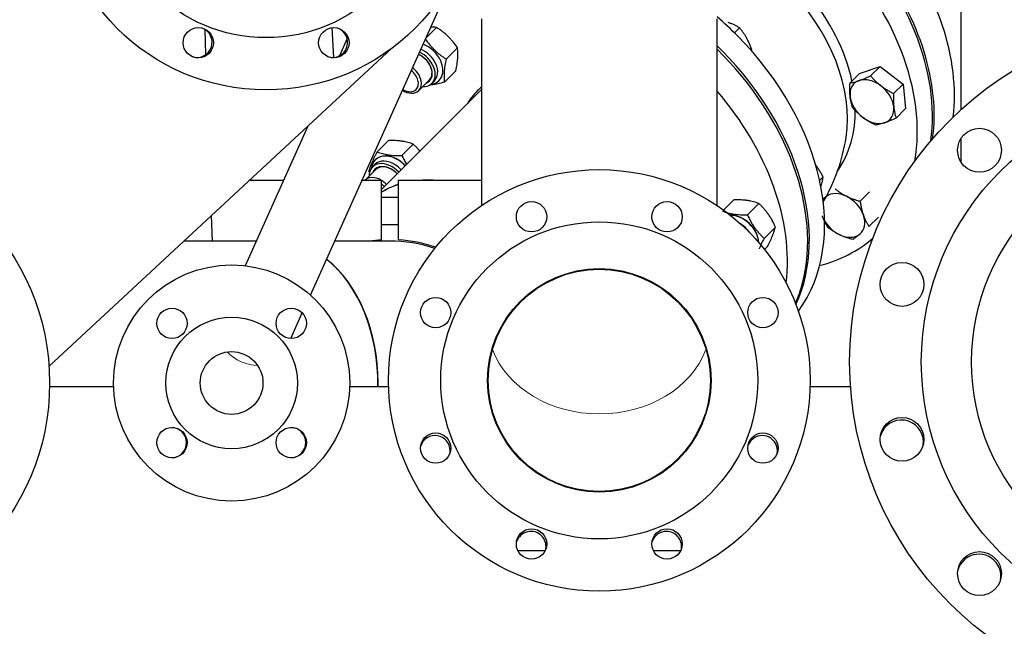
# Model space of a CAD drawing. Header units: inches. Extents: x 0 to 29700, y -16 to 21000.
# Tile 170 of 256: x 13866 to 14450, y 14869 to 15228. Entities that reach past the tile are written whole.
import ezdxf

# ---------------------------------------------------------------- set-up
doc = ezdxf.new("R2010")
doc.units = ezdxf.units.IN
doc.layers.add('1', color=7, linetype='Continuous', true_color=0xffffff)
doc.layers.add('254', color=7, linetype='Continuous', true_color=0xffffff)
doc.styles.add('latin_extended', font='simplex.shx')
doc.dimstyles.get("Standard").update_dxf_attribs({"dimtxt": 0.18, "dimasz": 0.18, "dimexe": 0.18, "dimexo": 0.0625, "dimgap": 0.09, "dimtad": 0, "dimtih": 1, "dimtoh": 1, "dimdec": 4, "dimzin": 0, "dimdsep": 46, "dimtxsty": 'Standard', "dimcen": 0.09, "dimadec": 0, "dimazin": 0, "dimtfac": 1, "dimtdec": 4, "dimtofl": 0, "dimtmove": 0, "dimatfit": 3, "dimfxl": 1, "dimtolj": 1, "dimtzin": 0, "dimarcsym": 0})

# ---------------------------------------------------------------- blocks, each defined once
blk = doc.blocks.new('_U6')
at = {"layer": '254', "color": 3, "linetype": 'Continuous', "lineweight": 13, "transparency": 16777216}
for p, q in [((13070.56, 15098.49), (13070.56, 13223.49)), ((16310.56, 15098.49), (16310.56, 13223.49)), ((13245.56, 13273.49), (16135.56, 13273.49))]:
    blk.add_line(p, q, dxfattribs=at)
at = {"layer": '254', "color": 3, "transparency": 16777216}
for points in [[(13245.56, 13302.66), (13245.56, 13244.33), (13070.56, 13273.49)], [(16135.56, 13244.33), (16135.56, 13302.66), (16310.56, 13273.49)]]:
    blk.add_solid(points, dxfattribs=at)
at = {"layer": 'Defpoints', "color": 0, "transparency": 16777216}
for p in [(13070.56, 15148.49), (16310.56, 15148.49), (16310.56, 13273.49)]:
    blk.add_point(p, dxfattribs=at)
at = {"layer": '254', "color": 2, "lineweight": 13, "transparency": 16777216, "insert": (14382.22, 13535.99), "char_height": 175, "attachment_point": 1, "style": 'latin_extended'}
blk.add_mtext('\\A1;3240', dxfattribs=at)
blk = doc.blocks.new('_U7')
at = {"layer": '254', "color": 3, "linetype": 'Continuous', "lineweight": 13, "transparency": 16777216}
for p, q in [((13390.56, 14892.49), (13390.56, 13623.49)), ((15990.56, 14892.49), (15990.56, 13623.49)), ((13565.56, 13673.49), (15815.56, 13673.49))]:
    blk.add_line(p, q, dxfattribs=at)
at = {"layer": '254', "color": 3, "transparency": 16777216}
for points in [[(13565.56, 13702.66), (13565.56, 13644.33), (13390.56, 13673.49)], [(15815.56, 13644.33), (15815.56, 13702.66), (15990.56, 13673.49)]]:
    blk.add_solid(points, dxfattribs=at)
at = {"layer": 'Defpoints', "color": 0, "transparency": 16777216}
for p in [(13390.56, 14942.49), (15990.56, 14942.49), (15990.56, 13673.49)]:
    blk.add_point(p, dxfattribs=at)
at = {"layer": '254', "color": 2, "lineweight": 13, "transparency": 16777216, "insert": (14382.22, 13935.99), "char_height": 175, "attachment_point": 1, "style": 'latin_extended'}
blk.add_mtext('\\A1;2600', dxfattribs=at)
blk = doc.blocks.new('_U8')
at = {"layer": '254', "color": 3, "linetype": 'Continuous', "lineweight": 13, "transparency": 16777216}
for p, q in [((15790.56, 14839.68), (15790.56, 14023.49)), ((13590.23, 14792.01), (13590.23, 14023.49)), ((13765.23, 14073.49), (15615.56, 14073.49))]:
    blk.add_line(p, q, dxfattribs=at)
at = {"layer": '254', "color": 3, "transparency": 16777216}
for points in [[(13765.23, 14102.66), (13765.23, 14044.33), (13590.23, 14073.49)], [(15615.56, 14044.33), (15615.56, 14102.66), (15790.56, 14073.49)]]:
    blk.add_solid(points, dxfattribs=at)
at = {"layer": 'Defpoints', "color": 0, "transparency": 16777216}
for p in [(15790.56, 14889.68), (13590.23, 14842.01), (15790.56, 14073.49)]:
    blk.add_point(p, dxfattribs=at)
at = {"layer": '254', "color": 2, "lineweight": 13, "transparency": 16777216, "insert": (14382.06, 14335.99), "char_height": 175, "attachment_point": 1, "style": 'latin_extended'}
blk.add_mtext('\\A1;2200', dxfattribs=at)

msp = doc.modelspace()

# ---------------------------------------------------------------- linework, layer by layer
at = {"layer": '1', "color": 2, "linetype": 'Continuous', "lineweight": 25}
for p, q in [((14424.06, 15365.391), (14424.06, 15175.073)), ((14038.288, 15065.148), (14132.193, 15274.13)), ((14139.758, 15228.846), (14139.758, 15118.2)), ((14279.458, 15118.2), (14279.458, 15228.846)), ((13976.405, 15207.81), (13975.888, 15222.598)), ((13976.405, 15207.81), (13975.888, 15222.598)), ((14051.009, 15223.68), (14051.944, 15206.046)), ((14051.009, 15223.68), (14051.944, 15206.046)), ((14106.773, 15217.558), (14113.068, 15223.853)), ((14292.82, 15223.639), (14289.77, 15220.589)), ((14060.124, 15217.19), (14055.567, 15207.05)), ((13883.357, 15023.029), (14086.455, 15211.335)), ((14118.806, 15205.103), (14125.524, 15211.821)), ((14117.795, 15191.33), (14124.513, 15198.048)), ((14363.869, 15196.47), (14376.072, 15200.627)), ((14370.492, 15195.046), (14376.072, 15200.627)), ((14376.072, 15200.627), (14389.728, 15190.223)), ((14102.537, 15186.418), (14108.845, 15192.725)), ((14110.362, 15190.707), (14111.812, 15192.157)), ((14111.812, 15192.157), (14111.812, 15192.157)), ((14358.289, 15190.89), (14363.869, 15196.47)), ((14139.757, 15187.08), (14080.402, 15127.725)), ((14384.148, 15184.643), (14389.728, 15190.223)), ((14389.728, 15190.223), (14391.181, 15175.663)), ((14385.601, 15170.083), (14391.181, 15175.663)), ((14036.81, 15165.306), (13999.613, 15082.526)), ((14077.898, 15150.023), (14084.616, 15156.741)), ((14424.06, 15157.946), (14424.06, 15144.056)), ((14092.616, 15147.849), (14099.334, 15154.567)), ((14077.129, 15139.588), (14070.822, 15133.28)), ((14076.561, 15142.556), (14075.111, 15141.106)), ((14022.284, 15132.985), (14001.948, 15132.985)), ((14080.402, 15132.985), (14068.769, 15132.985)), ((14080.402, 15097.838), (14080.402, 15132.985)), ((14139.76, 15132.985), (14090.402, 15132.985)), ((14090.402, 15132.985), (14090.402, 15097.838)), ((14342.33, 15135.186), (14340.259, 15133.115)), ((14090.403, 15122.985), (14080.403, 15122.985)), ((14283.345, 15115.47), (14289.469, 15121.594)), ((14364.239, 15120.768), (14369.82, 15126.348)), ((14297.468, 15112.702), (14304.186, 15119.42)), ((13980.27, 15097.138), (13979.737, 15112.397)), ((13980.27, 15097.138), (13979.737, 15112.397)), ((14369.507, 15105.771), (14375.087, 15111.351)), ((14080.403, 15106.985), (14090.403, 15106.985)), ((14307.336, 15098.761), (14314.054, 15105.479)), ((14006.175, 15097.135), (13963.281, 15097.135)), ((14085.403, 15097.135), (14052.662, 15097.135)), ((14307.614, 15092.123), (14309.205, 15093.713)), ((14026.694, 15039.344), (14033.511, 15054.516)), ((13883.354, 15023.029), (13883.357, 15023.029)), ((13883.695, 15010.984), (13921.635, 15010.984)), ((14061.579, 15010.984), (14084.657, 15010.984)), ((14334.558, 15010.984), (14358.579, 15010.984)), ((14177.48, 14913.494), (14161.394, 14913.494)), ((14177.48, 14913.494), (14161.394, 14913.494)), ((14257.849, 14913.494), (14241.763, 14913.494)), ((14257.849, 14913.494), (14241.763, 14913.494))]:
    msp.add_line(p, q, dxfattribs=at)
for centre, radius in [((14012.029, 15311.763), 125), ((14012.029, 15311.763), 94), ((14560.56, 15025.494), 202.5), ((13971.847, 15214.756), 9), ((14052.211, 15214.756), 9), ((14560.56, 15025.494), 160), ((14435.049, 15151.005), 13), ((14560.56, 15025.494), 130.2), ((13741.209, 15012.985), 142.5), ((14209.608, 15014.535), 125), ((14169.427, 15111.542), 9), ((14249.79, 15111.542), 9), ((14209.608, 15014.535), 94), ((13991.607, 15012.985), 70), ((14209.608, 15014.535), 66.25), ((14209.608, 15014.535), 65.85), ((14389.108, 15071.434), 13), ((14112.601, 15054.716), 9), ((14306.616, 15054.716), 9), ((13956.252, 15048.34), 9), ((14026.963, 15048.34), 9), ((13991.607, 15012.985), 39), ((13991.607, 15012.985), 18.6), ((14389.108, 14979.553), 13), ((13956.252, 14977.629), 9), ((14026.963, 14977.629), 9), ((14112.601, 14974.353), 9), ((14306.616, 14974.353), 9), ((14169.427, 14917.527), 9), ((14249.79, 14917.527), 9), ((14435.049, 14899.982), 13)]:
    msp.add_circle(centre, radius, dxfattribs=at)
for centre, radius, start, end in [((13971.027, 15215.022), 9, 254.806875, 69.31125), ((14051.39, 15215.022), 9, 254.806875, 69.31125), ((14247.276, 15175.593), 110, 329.851782, 351.097297), ((14085.402, 15012.985), 85, 93.372287, 98.10974), ((14085.402, 15012.985), 85, 71.270244, 86.627713), ((14085.403, 15012.985), 84.15, 71.4825, 90), ((13955.874, 14977.629), 9, 0, 88.880625), ((14026.585, 14977.629), 9, 271.2825, 90), ((14388.778, 14978.044), 13, 0, 164.244375), ((14112.222, 14972.802), 9, 0, 161.19), ((14306.237, 14972.802), 9, 351.36, 135), ((13955.874, 14977.629), 9, 271.2825, 0), ((14306.237, 14972.802), 9, 135, 161.19), ((14388.778, 14978.044), 13, 351.050625, 0), ((14112.222, 14972.802), 9, 351.36, 0), ((14169.048, 14915.977), 9, 45, 161.19), ((14169.048, 14915.977), 9, 351.36, 45), ((14249.411, 14915.977), 9, 90, 161.19), ((14249.411, 14915.977), 9, 351.36, 90), ((14434.718, 14898.473), 13, 30, 164.24625), ((14434.718, 14898.473), 13, 351.0525, 30)]:
    msp.add_arc(centre, radius, start, end, dxfattribs=at)
for centre, major_axis, ratio, start_param, end_param in [((14296.776, 15224.793), (-100.763, 100.763), 0.7071068, 3.642873, 5.4607753), ((14284.776, 15212.793), (-100.763, 100.763), 0.7071068, 3.6352154, 5.3710435), ((14283.776, 15212.093), (100.763, -100.763), 0.7071068, 0.48847, 1.5649564), ((14274.776, 15203.093), (-100.763, 100.763), 0.7071068, 3.6018865, 4.706549), ((14270.189, 15198.506), (70.711, -70.711), 0.7071068, 0.4760018, 1.5649564), ((14274.776, 15203.093), (70.711, -70.711), 0.7071068, 0.8273693, 1.4463613), ((14219.776, 15148.093), (100.763, -100.763), 0.7071068, 1.5649564, 1.681588), ((14219.776, 15148.093), (100.763, -100.763), 0.7071068, 0.1084355, 1.5649564), ((14101.523, 15199.546), (8.839, -8.839), 0.7071068, 0, 2.0493732), ((14102.973, 15200.996), (8.839, -8.839), 0.7071068, 1.0716507, 2.1115179), ((14104.473, 15202.496), (-10.126, 10.126), 0.7071068, 4.2132434, 5.2733345), ((14209.776, 15138.093), (-100.763, 100.763), 0.7071068, 3.5342917, 4.7279006), ((14210.776, 15139.093), (100.763, -100.763), 0.7071068, 1.5649564, 1.5960778), ((14210.776, 15139.093), (100.763, -100.763), 0.7071068, 0.2545195, 1.5649564), ((14101.773, 15199.796), (7.071, -7.071), 0.7071068, 0.0000731, 2.1179974), ((14101.523, 15199.546), (-7.425, 7.425), 0.7071068, 2.8318262, 5.2328865), ((14104.473, 15202.496), (-10.126, 10.126), 0.7071068, 2.6237938, 4.2132434), ((14095.023, 15193.046), (5.987, -5.987), 0.7071068, 0, 1.7512892), ((14095.466, 15193.489), (7.071, -7.071), 0.7071068, 0, 1.7869267), ((14102.973, 15200.996), (8.839, -8.839), 0.7071068, 0, 1.0716507), ((14371.275, 15179.817), (10.607, -10.607), 0.7071068, 2.8068803, 3.8540778), ((14371.275, 15179.817), (10.607, -10.607), 0.7071068, 1.7596827, 2.8068803), ((14095.466, 15193.489), (7.071, -7.071), 0.7071068, 5.0211963, 6.2831853), ((14095.023, 15193.046), (5.987, -5.987), 0.7071068, 5.0568338, 6.2831853), ((14101.523, 15199.546), (8.839, -8.839), 0.7071068, 5.6396246, 5.7840397), ((14101.523, 15199.546), (8.839, -8.839), 0.7071068, 5.7840397, 6.2831853), ((14197.776, 15126.093), (-60.281, 60.281), 0.7071068, 0, 0.1609085), ((14197.776, 15126.093), (-60.281, 60.281), 0.7071068, 6.2319381, 6.2831853), ((14197.776, 15126.093), (-100.763, 100.763), 0.7071068, 3.6464073, 4.6045931), ((14371.275, 15179.817), (10.607, -10.607), 0.7071068, 0.7124852, 1.7596827), ((14371.275, 15179.817), (10.607, -10.607), 0.7071068, 3.8540778, 4.9012754), ((14274.776, 15203.093), (70.711, -70.711), 0.7071068, 0.1201183, 0.6354377), ((14371.275, 15179.817), (10.607, -10.607), 0.7071068, 5.9484729, 6.9956705), ((14371.275, 15179.817), (10.607, -10.607), 0.7071068, 4.9012754, 5.9484729), ((14086.9, 15135.217), (-10.126, 10.126), 0.7071068, 0, 0.5178468), ((14086.9, 15135.217), (-10.064, 10.064), 0.7071068, 0, 0.5041024), ((14085.4, 15133.717), (8.839, -8.839), 0.7071068, 1.8570489, 3.1416657), ((14086.9, 15135.217), (-10.126, 10.126), 0.7071068, 4.9986415, 6.2831853), ((14086.9, 15135.217), (-10.064, 10.064), 0.7071068, 4.9986415, 6.2831853), ((14086.9, 15135.217), (-10.064, 10.064), 0.7071068, 4.662982, 4.9986415), ((14086.9, 15135.217), (-10.126, 10.126), 0.7071068, 4.6632765, 4.9986415), ((14083.95, 15132.267), (8.839, -8.839), 0.7071068, 1.5146153, 3.785005), ((14083.95, 15132.267), (-7.425, 7.425), 0.7071068, 0, 0.3098145), ((14083.95, 15132.267), (-7.425, 7.425), 0.7071068, 4.6454087, 6.2831853), ((14084.2, 15132.517), (7.071, -7.071), 0.7071068, 1.5004781, 3.1415676), ((14085.4, 15133.717), (8.839, -8.839), 0.7071068, 1.5145171, 1.8570489), ((14077.893, 15126.209), (7.071, -7.071), 0.7071068, 1.5004527, 3.1984835), ((14077.45, 15125.767), (5.987, -5.987), 0.7071068, 2.3493699, 2.7027009), ((14132.095, 15060.412), (-59.503, 59.503), 0.7071068, 5.576327, 5.758932), ((14132.095, 15060.412), (59.625, -59.381), 0.7085485, 2.4318391, 2.6144442), ((14077.45, 15125.767), (5.987, -5.987), 0.7071068, 1.4875918, 1.7719059), ((14132.095, 15060.412), (59.625, -59.381), 0.7085485, 2.7934168, 2.9724876), ((14132.095, 15060.412), (-59.503, 59.503), 0.7071068, 5.9369229, 6.1163864), ((14354.04, 15112.353), (10.607, -10.607), 0.7071068, 3.0686796, 3.3212015), ((14354.04, 15112.353), (10.607, -10.607), 0.7071068, 2.0214821, 3.0401435), ((14354.04, 15112.353), (10.607, -10.607), 0.7071068, 0.9742845, 2.0214821), ((14291.753, 15100.07), (-10.126, 10.126), 0.7071068, 3.788932, 5.6959769), ((14291.753, 15100.07), (-10.064, 10.064), 0.7071068, 3.7947243, 5.6901846), ((14354.04, 15112.353), (10.607, -10.607), 0.7071068, 4.3351342, 5.1630747), ((14354.04, 15112.353), (10.607, -10.607), 0.7071068, 6.2102723, 7.2574699), ((14290.253, 15098.57), (8.839, -8.839), 0.7071068, 1.3153205, 1.8890538), ((14274.776, 15203.093), (-100.763, 100.763), 0.7071068, 2.7453116, 3.0911814), ((14354.04, 15112.353), (10.607, -10.607), 0.7071068, 5.1630747, 6.2102723), ((14085.402, 15012.985), (0, 84.15), 0.9999958, 5.959994, 6.2831853), ((14018.797, 15012.985), (0, 84.15), 0.7091469, 4.712389, 5.7743455), ((14018.797, 15012.985), (0, -84.15), 0.7069849, 1.547038, 2.6229353), ((14209.776, 15138.093), (-100.763, 100.763), 0.7071068, 3.4135368, 3.5342917), ((14018.797, 15012.985), (0, 84.15), 0.7091469, 4.6885325, 4.712389)]:
    msp.add_ellipse(centre, major_axis=major_axis, ratio=ratio, start_param=start_param, end_param=end_param, dxfattribs=at)
at = {"layer": '1', "color": 110, "linetype": 'Continuous', "lineweight": 13}
for centre, major_axis, ratio, start_param, end_param in [((14002.398, 15036.998), (16.966, -7.624), 0.6709173, 4.1521481, 5.2726167), ((14209.608, 15048.888), (66.25, 0), 0.8191956, 3.4426947, 5.9819851)]:
    msp.add_ellipse(centre, major_axis=major_axis, ratio=ratio, start_param=start_param, end_param=end_param, dxfattribs=at)
at = {"layer": '1', "color": 2, "linetype": 'Continuous', "lineweight": 25}
for points, knots in [([(14292.82, 15223.639), (14292.31, 15223.939), (14291.788, 15224.231), (14290.717, 15224.796), (14290.167, 15225.068), (14289.035, 15225.588), (14288.453, 15225.837), (14287.551, 15226.189), (14287.246, 15226.303), (14286.626, 15226.524), (14286.311, 15226.632), (14285.991, 15226.735)], [0, 0, 0, 0, 0.25, 0.25, 0.5, 0.5, 0.75, 0.75, 0.875, 0.875, 1, 1, 1, 1]), ([(14113.068, 15223.853), (14112.173, 15223.915), (14111.234, 15223.94), (14110.074, 15223.907), (14109.916, 15223.902), (14109.756, 15223.895)], [0, 0, 0, 0, 0.8646779, 0.8646779, 1, 1, 1, 1]), ([(14125.524, 15211.821), (14124.711, 15213.007), (14123.855, 15214.165), (14122.477, 15215.839), (14122.002, 15216.387), (14121.263, 15217.191), (14121.013, 15217.456), (14120.502, 15217.981), (14120.242, 15218.24), (14119.845, 15218.623), (14119.712, 15218.75), (14119.51, 15218.94), (14119.442, 15219.003), (14119.307, 15219.128), (14118.967, 15219.44), (14118.622, 15219.744), (14117.787, 15220.461), (14117.219, 15220.92), (14116.064, 15221.807), (14115.476, 15222.235), (14114.284, 15223.063), (14113.679, 15223.463), (14113.068, 15223.853)], [0, 0, 0, 0, 0.25, 0.25, 0.375, 0.375, 0.4375, 0.4375, 0.5, 0.5, 0.53125, 0.53125, 0.546875, 0.546875, 0.5625, 0.625, 0.625, 0.75, 0.75, 0.875, 0.875, 1, 1, 1, 1]), ([(14297.308, 15216.95), (14297.145, 15217.264), (14296.979, 15217.573), (14296.64, 15218.181), (14296.467, 15218.48), (14295.938, 15219.364), (14295.574, 15219.935), (14294.821, 15221.044), (14294.434, 15221.582), (14293.641, 15222.63), (14293.234, 15223.14), (14292.82, 15223.639)], [0, 0, 0, 0, 0.125, 0.125, 0.25, 0.25, 0.5, 0.5, 0.75, 0.75, 1, 1, 1, 1]), ([(14106.35, 15217.135), (14107.163, 15215.949), (14108.019, 15214.791), (14109.397, 15213.117), (14109.872, 15212.569), (14110.61, 15211.765), (14110.861, 15211.5), (14111.372, 15210.976), (14111.632, 15210.717), (14112.028, 15210.333), (14112.162, 15210.206), (14112.364, 15210.016), (14112.432, 15209.953), (14112.567, 15209.828), (14112.907, 15209.516), (14113.251, 15209.212), (14114.086, 15208.495), (14114.654, 15208.036), (14115.81, 15207.149), (14116.398, 15206.721), (14117.59, 15205.893), (14118.194, 15205.493), (14118.806, 15205.103)], [0, 0, 0, 0, 0.25, 0.25, 0.375, 0.375, 0.4375, 0.4375, 0.5, 0.5, 0.53125, 0.53125, 0.546875, 0.546875, 0.5625, 0.625, 0.625, 0.75, 0.75, 0.875, 0.875, 1, 1, 1, 1]), ([(14300.456, 15208.921), (14300.246, 15209.624), (14300.026, 15210.321), (14299.561, 15211.698), (14299.317, 15212.378), (14298.798, 15213.72), (14298.523, 15214.381), (14298.087, 15215.357), (14297.937, 15215.68), (14297.629, 15216.319), (14297.471, 15216.636), (14297.308, 15216.95)], [0, 0, 0, 0, 0.25, 0.25, 0.5, 0.5, 0.75, 0.75, 0.875, 0.875, 1, 1, 1, 1]), ([(14124.513, 15198.048), (14124.8, 15199.376), (14125.051, 15200.677), (14125.352, 15202.569), (14125.439, 15203.189), (14125.549, 15204.103), (14125.582, 15204.405), (14125.64, 15205.002), (14125.666, 15205.298), (14125.698, 15205.738), (14125.708, 15205.883), (14125.721, 15206.101), (14125.725, 15206.173), (14125.733, 15206.317), (14125.752, 15206.675), (14125.764, 15207.025), (14125.782, 15207.852), (14125.779, 15208.385), (14125.747, 15209.417), (14125.717, 15209.916), (14125.636, 15210.888), (14125.585, 15211.36), (14125.524, 15211.821)], [0, 0, 0, 0, 0.25, 0.25, 0.375, 0.375, 0.4375, 0.4375, 0.5, 0.5, 0.53125, 0.53125, 0.546875, 0.546875, 0.5625, 0.625, 0.625, 0.75, 0.75, 0.875, 0.875, 1, 1, 1, 1]), ([(14118.806, 15205.103), (14118.519, 15203.774), (14118.268, 15202.474), (14117.967, 15200.582), (14117.879, 15199.962), (14117.77, 15199.048), (14117.737, 15198.746), (14117.679, 15198.148), (14117.653, 15197.853), (14117.621, 15197.413), (14117.611, 15197.268), (14117.598, 15197.05), (14117.593, 15196.978), (14117.585, 15196.834), (14117.567, 15196.476), (14117.555, 15196.126), (14117.536, 15195.299), (14117.539, 15194.766), (14117.572, 15193.734), (14117.601, 15193.234), (14117.682, 15192.263), (14117.734, 15191.791), (14117.795, 15191.33)], [0, 0, 0, 0, 0.25, 0.25, 0.375, 0.375, 0.4375, 0.4375, 0.5, 0.5, 0.53125, 0.53125, 0.546875, 0.546875, 0.5625, 0.625, 0.625, 0.75, 0.75, 0.875, 0.875, 1, 1, 1, 1]), ([(14117.795, 15191.33), (14116.492, 15190.984), (14115.216, 15190.672), (14113.363, 15190.28), (14112.755, 15190.162), (14111.861, 15190.007), (14111.565, 15189.958), (14110.981, 15189.869), (14110.691, 15189.828), (14110.262, 15189.773), (14110.119, 15189.755), (14109.907, 15189.73), (14109.836, 15189.722), (14109.696, 15189.706), (14109.416, 15189.676), (14109.14, 15189.65), (14108.937, 15189.632)], [0, 0, 0, 0, 0.4102249, 0.4102249, 0.6153373, 0.6153373, 0.7178935, 0.7178935, 0.8204497, 0.8204497, 0.8717278, 0.8717278, 0.8973669, 0.8973669, 0.9230059, 1, 1, 1, 1]), ([(14358.346, 15182.94), (14358.315, 15183.251), (14358.288, 15183.564), (14358.242, 15184.197), (14358.223, 15184.516), (14358.177, 15185.482), (14358.161, 15186.137), (14358.157, 15187.465), (14358.168, 15188.139), (14358.213, 15189.503), (14358.246, 15190.193), (14358.289, 15190.89)], [0, 0, 0, 0, 0.125, 0.125, 0.25, 0.25, 0.5, 0.5, 0.75, 0.75, 1, 1, 1, 1]), ([(14358.289, 15190.89), (14358.685, 15190.958), (14359.093, 15191.035), (14359.934, 15191.213), (14360.367, 15191.314), (14361.267, 15191.543), (14361.732, 15191.672), (14362.457, 15191.888), (14362.949, 15192.041), (14363.46, 15192.21), (14363.721, 15192.298)], [0, 0, 0, 0, 0.25, 0.25, 0.5, 0.5, 0.75, 0.75, 0.875, 1, 1, 1, 1]), ([(14363.721, 15192.298), (14363.981, 15192.387), (14364.244, 15192.479), (14364.777, 15192.671), (14365.047, 15192.77), (14365.864, 15193.079), (14366.42, 15193.298), (14367.552, 15193.761), (14368.128, 15194.004), (14369.298, 15194.511), (14369.892, 15194.775), (14370.492, 15195.046)], [0, 0, 0, 0, 0.125, 0.125, 0.25, 0.25, 0.5, 0.5, 0.75, 0.75, 1, 1, 1, 1]), ([(14370.492, 15195.046), (14370.948, 15194.519), (14371.414, 15194), (14372.375, 15192.978), (14372.869, 15192.476), (14373.889, 15191.494), (14374.415, 15191.013), (14375.232, 15190.31), (14375.509, 15190.078), (14376.072, 15189.622), (14376.359, 15189.397), (14376.65, 15189.175)], [0, 0, 0, 0, 0.25, 0.25, 0.5, 0.5, 0.75, 0.75, 0.875, 0.875, 1, 1, 1, 1]), ([(14376.65, 15189.175), (14376.941, 15188.953), (14377.236, 15188.736), (14377.83, 15188.31), (14378.13, 15188.102), (14379.039, 15187.491), (14379.656, 15187.101), (14380.909, 15186.351), (14381.545, 15185.992), (14382.835, 15185.299), (14383.488, 15184.966), (14384.148, 15184.643)], [0, 0, 0, 0, 0.125, 0.125, 0.25, 0.25, 0.5, 0.5, 0.75, 0.75, 1, 1, 1, 1]), ([(14359.742, 15176.33), (14359.581, 15176.823), (14359.428, 15177.326), (14359.144, 15178.362), (14359.012, 15178.893), (14358.775, 15179.988), (14358.669, 15180.552), (14358.531, 15181.426), (14358.489, 15181.722), (14358.412, 15182.324), (14358.377, 15182.63), (14358.346, 15182.94)], [0, 0, 0, 0, 0.25, 0.25, 0.5, 0.5, 0.75, 0.75, 0.875, 0.875, 1, 1, 1, 1]), ([(14384.148, 15184.643), (14384.105, 15183.946), (14384.071, 15183.256), (14384.027, 15181.892), (14384.016, 15181.218), (14384.02, 15179.889), (14384.035, 15179.235), (14384.081, 15178.269), (14384.1, 15177.95), (14384.146, 15177.317), (14384.173, 15177.004), (14384.204, 15176.693)], [0, 0, 0, 0, 0.25, 0.25, 0.5, 0.5, 0.75, 0.75, 0.875, 0.875, 1, 1, 1, 1]), ([(14365.9, 15170.458), (14365.609, 15170.68), (14365.322, 15170.906), (14364.759, 15171.362), (14364.482, 15171.593), (14363.665, 15172.297), (14363.139, 15172.777), (14362.119, 15173.76), (14361.625, 15174.262), (14360.664, 15175.283), (14360.198, 15175.803), (14359.742, 15176.33)], [0, 0, 0, 0, 0.125, 0.125, 0.25, 0.25, 0.5, 0.5, 0.75, 0.75, 1, 1, 1, 1]), ([(14384.204, 15176.693), (14384.235, 15176.382), (14384.27, 15176.077), (14384.347, 15175.475), (14384.39, 15175.179), (14384.527, 15174.305), (14384.633, 15173.741), (14384.871, 15172.646), (14385.002, 15172.114), (14385.286, 15171.079), (14385.439, 15170.575), (14385.601, 15170.083)], [0, 0, 0, 0, 0.125, 0.125, 0.25, 0.25, 0.5, 0.5, 0.75, 0.75, 1, 1, 1, 1]), ([(14373.398, 15165.927), (14372.738, 15166.249), (14372.085, 15166.583), (14370.795, 15167.275), (14370.159, 15167.635), (14368.906, 15168.384), (14368.289, 15168.774), (14367.38, 15169.386), (14367.08, 15169.594), (14366.486, 15170.019), (14366.191, 15170.237), (14365.9, 15170.458)], [0, 0, 0, 0, 0.25, 0.25, 0.5, 0.5, 0.75, 0.75, 0.875, 0.875, 1, 1, 1, 1]), ([(14385.601, 15170.083), (14385, 15169.811), (14384.407, 15169.548), (14383.237, 15169.041), (14382.661, 15168.797), (14381.528, 15168.335), (14380.972, 15168.115), (14380.155, 15167.807), (14379.886, 15167.708), (14379.353, 15167.516), (14379.09, 15167.424), (14378.829, 15167.335)], [0, 0, 0, 0, 0.25, 0.25, 0.5, 0.5, 0.75, 0.75, 0.875, 0.875, 1, 1, 1, 1]), ([(14378.829, 15167.335), (14378.569, 15167.246), (14378.058, 15167.077), (14377.566, 15166.925), (14376.841, 15166.708), (14376.375, 15166.58), (14375.476, 15166.35), (14375.042, 15166.25), (14374.201, 15166.071), (14373.794, 15165.994), (14373.398, 15165.927)], [0, 0, 0, 0, 0.125, 0.25, 0.25, 0.5, 0.5, 0.75, 0.75, 1, 1, 1, 1]), ([(14099.334, 15154.567), (14098.336, 15154.948), (14097.294, 15155.295), (14095.634, 15155.741), (14095.065, 15155.877), (14094.184, 15156.06), (14093.587, 15156.175), (14092.971, 15156.275), (14092.502, 15156.345), (14092.345, 15156.367), (14092.107, 15156.399), (14092.027, 15156.409), (14091.867, 15156.43), (14091.467, 15156.479), (14091.063, 15156.522), (14090.085, 15156.614), (14089.422, 15156.66), (14088.077, 15156.725), (14087.396, 15156.744), (14086.017, 15156.758), (14085.32, 15156.754), (14084.616, 15156.741)], [0, 0, 0, 0, 0.25, 0.25, 0.375, 0.375, 0.4375, 0.5, 0.5, 0.53125, 0.53125, 0.546875, 0.546875, 0.5625, 0.625, 0.625, 0.75, 0.75, 0.875, 0.875, 1, 1, 1, 1]), ([(14073.048, 15138.257), (14073.24, 15139.013), (14073.471, 15139.813), (14073.9, 15141.105), (14074.058, 15141.551), (14074.317, 15142.246), (14074.498, 15142.718), (14074.696, 15143.209), (14074.85, 15143.584), (14074.903, 15143.71), (14074.983, 15143.901), (14075.01, 15143.965), (14075.065, 15144.093), (14075.202, 15144.415), (14075.345, 15144.741), (14075.698, 15145.532), (14075.947, 15146.071), (14076.468, 15147.169), (14076.741, 15147.729), (14077.305, 15148.864), (14077.598, 15149.44), (14077.898, 15150.023)], [0, 0, 0, 0, 0.25, 0.25, 0.375, 0.375, 0.4375, 0.5, 0.5, 0.53125, 0.53125, 0.546875, 0.546875, 0.5625, 0.625, 0.625, 0.75, 0.75, 0.875, 0.875, 1, 1, 1, 1]), ([(14077.898, 15150.023), (14078.895, 15149.641), (14079.938, 15149.294), (14081.597, 15148.849), (14082.167, 15148.713), (14083.048, 15148.53), (14083.645, 15148.415), (14084.26, 15148.314), (14084.729, 15148.245), (14084.887, 15148.223), (14085.125, 15148.191), (14085.205, 15148.18), (14085.364, 15148.16), (14085.764, 15148.111), (14086.169, 15148.068), (14087.147, 15147.976), (14087.81, 15147.93), (14089.154, 15147.865), (14089.836, 15147.846), (14091.215, 15147.831), (14091.912, 15147.835), (14092.616, 15147.849)], [0, 0, 0, 0, 0.25, 0.25, 0.375, 0.375, 0.4375, 0.5, 0.5, 0.53125, 0.53125, 0.546875, 0.546875, 0.5625, 0.625, 0.625, 0.75, 0.75, 0.875, 0.875, 1, 1, 1, 1]), ([(14103.186, 15150.543), (14102.885, 15150.905), (14102.578, 15151.258), (14101.796, 15152.128), (14101.316, 15152.635), (14100.337, 15153.62), (14099.839, 15154.099), (14099.334, 15154.567)], [0, 0, 0, 0, 0.2488616, 0.2488616, 0.6244308, 0.6244308, 1, 1, 1, 1]), ([(14092.616, 15147.849), (14093.217, 15146.507), (14093.86, 15145.192), (14094.797, 15143.494), (14095.038, 15143.075), (14095.285, 15142.661)], [0, 0, 0, 0, 0.7507508, 0.7507508, 1, 1, 1, 1]), ([(14342.33, 15135.186), (14341.995, 15135.838), (14341.649, 15136.484), (14340.93, 15137.758), (14340.558, 15138.386), (14339.782, 15139.624), (14339.379, 15140.233), (14338.748, 15141.13), (14338.533, 15141.426), (14338.094, 15142.012), (14337.871, 15142.303), (14337.642, 15142.59)], [0, 0, 0, 0, 0.25, 0.25, 0.5, 0.5, 0.75, 0.75, 0.875, 0.875, 1, 1, 1, 1]), ([(14341.135, 15129.629), (14341.214, 15129.895), (14341.365, 15130.417), (14341.5, 15130.919), (14341.689, 15131.66), (14341.8, 15132.136), (14341.994, 15133.056), (14342.077, 15133.501), (14342.22, 15134.362), (14342.28, 15134.78), (14342.33, 15135.186)], [0, 0, 0, 0, 0.125, 0.25, 0.25, 0.5, 0.5, 0.75, 0.75, 1, 1, 1, 1]), ([(14349.443, 15128.02), (14349.945, 15127.622), (14350.458, 15127.231), (14351.513, 15126.469), (14352.054, 15126.098), (14353.169, 15125.378), (14353.743, 15125.029), (14354.632, 15124.525), (14354.933, 15124.36), (14355.545, 15124.037), (14355.856, 15123.879), (14356.171, 15123.724)], [0, 0, 0, 0, 0.25, 0.25, 0.5, 0.5, 0.75, 0.75, 0.875, 0.875, 1, 1, 1, 1]), ([(14304.186, 15119.42), (14303.189, 15119.801), (14302.147, 15120.148), (14300.487, 15120.594), (14299.918, 15120.73), (14299.037, 15120.913), (14298.44, 15121.028), (14297.824, 15121.128), (14297.355, 15121.198), (14297.198, 15121.22), (14296.959, 15121.252), (14296.88, 15121.262), (14296.72, 15121.282), (14296.32, 15121.332), (14295.916, 15121.375), (14294.937, 15121.467), (14294.275, 15121.513), (14292.93, 15121.578), (14292.249, 15121.596), (14290.87, 15121.611), (14290.173, 15121.607), (14289.469, 15121.594)], [0, 0, 0, 0, 0.25, 0.25, 0.375, 0.375, 0.4375, 0.5, 0.5, 0.53125, 0.53125, 0.546875, 0.546875, 0.5625, 0.625, 0.625, 0.75, 0.75, 0.875, 0.875, 1, 1, 1, 1]), ([(14356.171, 15123.724), (14356.487, 15123.569), (14356.805, 15123.419), (14357.448, 15123.127), (14357.772, 15122.986), (14358.753, 15122.573), (14359.418, 15122.315), (14360.766, 15121.828), (14361.45, 15121.599), (14362.833, 15121.166), (14363.533, 15120.962), (14364.239, 15120.768)], [0, 0, 0, 0, 0.125, 0.125, 0.25, 0.25, 0.5, 0.5, 0.75, 0.75, 1, 1, 1, 1]), ([(14364.239, 15120.768), (14364.352, 15120.053), (14364.475, 15119.345), (14364.745, 15117.945), (14364.892, 15117.253), (14365.213, 15115.888), (14365.389, 15115.215), (14365.675, 15114.222), (14365.775, 15113.893), (14365.983, 15113.242), (14366.091, 15112.919), (14366.203, 15112.599)], [0, 0, 0, 0, 0.25, 0.25, 0.5, 0.5, 0.75, 0.75, 0.875, 0.875, 1, 1, 1, 1]), ([(14282.751, 15114.876), (14283.748, 15114.494), (14284.79, 15114.147), (14286.45, 15113.701), (14287.019, 15113.565), (14287.901, 15113.382), (14288.497, 15113.267), (14289.113, 15113.167), (14289.582, 15113.098), (14289.74, 15113.076), (14289.978, 15113.044), (14290.057, 15113.033), (14290.217, 15113.013), (14290.617, 15112.964), (14291.021, 15112.92), (14292, 15112.828), (14292.663, 15112.783), (14294.007, 15112.718), (14294.689, 15112.699), (14296.067, 15112.684), (14296.765, 15112.688), (14297.468, 15112.702)], [0, 0, 0, 0, 0.25, 0.25, 0.375, 0.375, 0.4375, 0.5, 0.5, 0.53125, 0.53125, 0.546875, 0.546875, 0.5625, 0.625, 0.625, 0.75, 0.75, 0.875, 0.875, 1, 1, 1, 1]), ([(14314.054, 15105.479), (14313.453, 15106.821), (14312.809, 15108.136), (14311.754, 15110.048), (14311.387, 15110.676), (14310.812, 15111.6), (14310.616, 15111.905), (14310.214, 15112.51), (14310.009, 15112.809), (14309.695, 15113.254), (14309.589, 15113.402), (14309.428, 15113.622), (14309.374, 15113.695), (14309.266, 15113.84), (14308.995, 15114.203), (14308.72, 15114.558), (14308.049, 15115.395), (14307.589, 15115.935), (14306.649, 15116.981), (14306.169, 15117.487), (14305.19, 15118.473), (14304.692, 15118.952), (14304.186, 15119.42)], [0, 0, 0, 0, 0.25, 0.25, 0.375, 0.375, 0.4375, 0.4375, 0.5, 0.5, 0.53125, 0.53125, 0.546875, 0.546875, 0.5625, 0.625, 0.625, 0.75, 0.75, 0.875, 0.875, 1, 1, 1, 1]), ([(14297.468, 15112.702), (14298.07, 15111.359), (14298.713, 15110.045), (14299.768, 15108.132), (14300.135, 15107.505), (14300.711, 15106.581), (14300.907, 15106.275), (14301.308, 15105.671), (14301.513, 15105.371), (14301.828, 15104.927), (14301.934, 15104.779), (14302.094, 15104.559), (14302.148, 15104.486), (14302.256, 15104.34), (14302.527, 15103.978), (14302.803, 15103.623), (14303.474, 15102.786), (14303.933, 15102.246), (14304.873, 15101.2), (14305.354, 15100.693), (14306.333, 15099.708), (14306.831, 15099.229), (14307.336, 15098.761)], [0, 0, 0, 0, 0.25, 0.25, 0.375, 0.375, 0.4375, 0.4375, 0.5, 0.5, 0.53125, 0.53125, 0.546875, 0.546875, 0.5625, 0.625, 0.625, 0.75, 0.75, 0.875, 0.875, 1, 1, 1, 1]), ([(14345.181, 15105.278), (14344.863, 15105.788), (14344.554, 15106.31), (14343.956, 15107.381), (14343.667, 15107.931), (14343.111, 15109.062), (14342.846, 15109.645), (14342.467, 15110.546), (14342.344, 15110.852), (14342.105, 15111.472), (14341.989, 15111.787), (14341.877, 15112.107)], [0, 0, 0, 0, 0.25, 0.25, 0.5, 0.5, 0.75, 0.75, 0.875, 0.875, 1, 1, 1, 1]), ([(14366.203, 15112.599), (14366.316, 15112.279), (14366.432, 15111.964), (14366.67, 15111.344), (14366.793, 15111.039), (14367.172, 15110.138), (14367.438, 15109.555), (14367.993, 15108.423), (14368.282, 15107.874), (14368.88, 15106.803), (14369.19, 15106.281), (14369.507, 15105.771)], [0, 0, 0, 0, 0.125, 0.125, 0.25, 0.25, 0.5, 0.5, 0.75, 0.75, 1, 1, 1, 1]), ([(14309.205, 15093.713), (14309.805, 15094.878), (14310.372, 15096.014), (14311.151, 15097.655), (14311.399, 15098.192), (14311.75, 15098.979), (14311.864, 15099.238), (14312.085, 15099.751), (14312.191, 15100.005), (14312.346, 15100.38), (14312.397, 15100.504), (14312.472, 15100.689), (14312.496, 15100.751), (14312.545, 15100.873), (14312.666, 15101.178), (14312.78, 15101.475), (14313.041, 15102.175), (14313.199, 15102.623), (14313.487, 15103.488), (14313.617, 15103.905), (14313.852, 15104.711), (14313.958, 15105.1), (14314.054, 15105.479)], [0, 0, 0, 0, 0.25, 0.25, 0.375, 0.375, 0.4375, 0.4375, 0.5, 0.5, 0.53125, 0.53125, 0.546875, 0.546875, 0.5625, 0.625, 0.625, 0.75, 0.75, 0.875, 0.875, 1, 1, 1, 1]), ([(14351.909, 15100.982), (14351.593, 15101.136), (14351.283, 15101.295), (14350.671, 15101.618), (14350.37, 15101.782), (14349.481, 15102.286), (14348.907, 15102.635), (14347.792, 15103.356), (14347.251, 15103.727), (14346.196, 15104.489), (14345.683, 15104.879), (14345.181, 15105.278)], [0, 0, 0, 0, 0.125, 0.125, 0.25, 0.25, 0.5, 0.5, 0.75, 0.75, 1, 1, 1, 1]), ([(14307.336, 15098.761), (14306.736, 15097.597), (14306.169, 15096.461), (14305.39, 15094.819), (14305.142, 15094.283), (14304.791, 15093.495), (14304.677, 15093.236), (14304.505, 15092.837), (14304.445, 15092.696), (14304.386, 15092.555)], [0, 0, 0, 0, 0.5294157, 0.5294157, 0.7941235, 0.7941235, 0.9264774, 0.9264774, 1, 1, 1, 1]), ([(14359.977, 15098.025), (14359.271, 15098.22), (14358.571, 15098.424), (14357.188, 15098.857), (14356.504, 15099.086), (14355.155, 15099.573), (14354.491, 15099.831), (14353.51, 15100.243), (14353.186, 15100.385), (14352.543, 15100.677), (14352.225, 15100.827), (14351.909, 15100.982)], [0, 0, 0, 0, 0.25, 0.25, 0.5, 0.5, 0.75, 0.75, 0.875, 0.875, 1, 1, 1, 1]), ([(14364.072, 15101.228), (14363.869, 15101.063), (14363.472, 15100.741), (14363.092, 15100.437), (14362.536, 15099.994), (14362.183, 15099.715), (14361.506, 15099.187), (14361.183, 15098.938), (14360.562, 15098.464), (14360.264, 15098.24), (14359.977, 15098.025)], [0, 0, 0, 0, 0.125, 0.25, 0.25, 0.5, 0.5, 0.75, 0.75, 1, 1, 1, 1])]:
    msp.add_open_spline(points, degree=3, knots=knots, dxfattribs=at)

# ---------------------------------------------------------------- dimensions: what is measured, and where the dimension line sits
at = {"layer": '254', "color": 2, "linetype": 'Continuous', "lineweight": 13}
for base, p1, p2, override, picture, middle in [((16310.556, 13273.494), (13070.556, 15148.494), (16310.556, 15148.494), {"dimscale": 50, "dimtxt": 3.5, "dimasz": 3.5, "dimexe": 1, "dimexo": 1, "dimgap": 1.75, "dimtad": 1, "dimtih": 1, "dimtoh": 0, "dimdec": 2, "dimlfac": 1, "dimzin": 8, "dimdsep": 46, "dimlunit": 2, "dimtxsty": 'latin_extended', "dimsah": 1, "dimse1": 0, "dimse2": 0, "dimsd1": 0, "dimsd2": 0, "dimclrd": 3, "dimclre": 3, "dimclrt": 2, "dimtol": 0, "dimtm": -0.1, "dimtfac": 0.714286, "dimtdec": 3, "dimtofl": 1, "dimtmove": 0, "dimtzin": 8, "dimlwd": 13, "dimlwe": 13}, '_U6', (14690.556, 13273.494)), ((15990.556, 13673.494), (13390.556, 14942.494), (15990.556, 14942.494), {"dimscale": 50, "dimtxt": 3.5, "dimasz": 3.5, "dimexe": 1, "dimexo": 1, "dimgap": 1.75, "dimtad": 1, "dimtih": 1, "dimtoh": 0, "dimdec": 2, "dimlfac": 1, "dimzin": 8, "dimdsep": 46, "dimlunit": 2, "dimtxsty": 'latin_extended', "dimsah": 1, "dimse1": 0, "dimse2": 0, "dimsd1": 0, "dimsd2": 0, "dimclrd": 3, "dimclre": 3, "dimclrt": 2, "dimtol": 0, "dimtm": -0.1, "dimtfac": 0.714286, "dimtdec": 3, "dimtofl": 1, "dimtmove": 0, "dimtzin": 8, "dimlwd": 13, "dimlwe": 13}, '_U7', (14690.556, 13673.494)), ((15790.556, 14073.494), (13590.23, 14842.005), (15790.556, 14889.684), {"dimscale": 50, "dimtxt": 3.5, "dimasz": 3.5, "dimexe": 1, "dimexo": 1, "dimgap": 1.75, "dimtad": 1, "dimtih": 1, "dimtoh": 0, "dimdec": 0, "dimlfac": 1, "dimzin": 8, "dimdsep": 46, "dimlunit": 2, "dimtxsty": 'latin_extended', "dimsah": 1, "dimse1": 0, "dimse2": 0, "dimsd1": 0, "dimsd2": 0, "dimclrd": 3, "dimclre": 3, "dimclrt": 2, "dimtol": 0, "dimtm": -0.1, "dimtfac": 0.714286, "dimtdec": 3, "dimtofl": 1, "dimtmove": 0, "dimtzin": 8, "dimlwd": 13, "dimlwe": 13}, '_U8', (14690.393, 14073.494))]:
    dim = msp.add_linear_dim(base=base, p1=p1, p2=p2, dimstyle='Standard', override=override, dxfattribs=at)
    dim.commit()
    dim.dimension.update_dxf_attribs({"geometry": picture, "text_midpoint": middle, "dimtype": 160})

doc.saveas('drawing.dxf')
